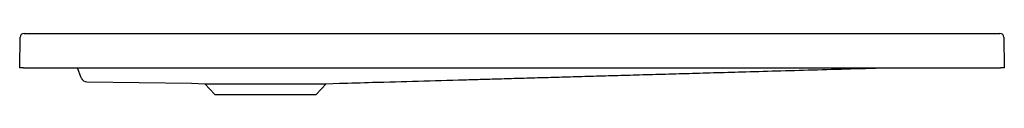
# Model space of a CAD drawing. Header units: millimetres. Extents: x 4359.7 to 4360.699, y 2286.143 to 2286.206.
import ezdxf

# ---------------------------------------------------------------- set-up
doc = ezdxf.new("R2010")
doc.units = ezdxf.units.MM
doc.layers.add('SANINDUSA', color=3, linetype='Continuous')

msp = doc.modelspace()

# ---------------------------------------------------------------- linework, layer by layer
at = {"layer": 'SANINDUSA'}
for p, q in [((4359.70458, 2286.20555), (4360.6946, 2286.20555)), ((4359.70015, 2286.17055), (4359.70058, 2286.2016)), ((4360.6986, 2286.2016), (4360.69903, 2286.17055)), ((4359.70415, 2286.17055), (4359.70015, 2286.17055)), ((4359.70415, 2286.17055), (4360.69503, 2286.17055)), ((4359.76264, 2286.16033), (4359.75892, 2286.17055)), ((4360.69903, 2286.17055), (4360.69503, 2286.17055)), ((4359.76266, 2286.16027), (4359.76264, 2286.16033)), ((4359.76822, 2286.15632), (4359.87459, 2286.15492)), ((4359.87459, 2286.15492), (4359.88813, 2286.15445)), ((4359.88813, 2286.15445), (4359.89817, 2286.1434)), ((4359.88813, 2286.15445), (4359.94959, 2286.15445)), ((4359.94959, 2286.15445), (4360.01105, 2286.15445)), ((4360.001, 2286.1434), (4360.01105, 2286.15445)), ((4360.01105, 2286.15445), (4360.02471, 2286.15492)), ((4359.89817, 2286.1434), (4359.94959, 2286.1434)), ((4359.94959, 2286.1434), (4360.001, 2286.1434))]:
    msp.add_line(p, q, dxfattribs=at)
for centre, radius, start, end in [((4359.70458, 2286.20155), 0.004, 90, 179.2), ((4360.6946, 2286.20155), 0.004, 0.8, 90), ((4359.7683, 2286.16232), 0.006, 199.99949, 269.2699)]:
    msp.add_arc(centre, radius, start, end, dxfattribs=at)
msp.add_open_spline([(4360.02468, 2286.15494), (4360.03584, 2286.15525), (4360.0624, 2286.15599), (4360.10456, 2286.15719), (4360.14175, 2286.15824), (4360.16998, 2286.15905), (4360.1894, 2286.1596), (4360.20972, 2286.16017), (4360.23104, 2286.16078), (4360.25333, 2286.16141), (4360.27662, 2286.16207), (4360.30088, 2286.16276), (4360.32613, 2286.16348), (4360.35237, 2286.16422), (4360.37959, 2286.16499), (4360.4078, 2286.16579), (4360.43882, 2286.16668), (4360.47278, 2286.16764), (4360.50982, 2286.16869), (4360.54414, 2286.16966), (4360.56611, 2286.17029), (4360.57529, 2286.17055)], degree=3, knots=[0, 0, 0, 0, 0.060818, 0.144732, 0.229695, 0.263435, 0.298566, 0.335485, 0.374193, 0.414689, 0.456973, 0.501046, 0.546907, 0.594557, 0.643995, 0.695221, 0.748236, 0.813014, 0.880276, 0.950023, 1, 1, 1, 1], dxfattribs=at)

doc.saveas('drawing.dxf')
